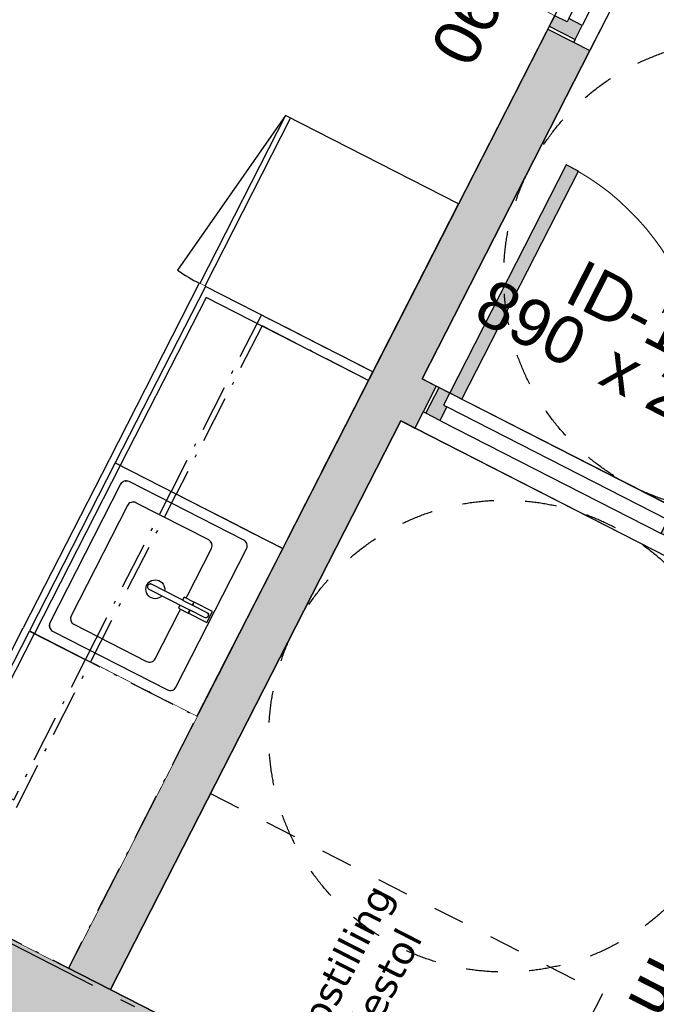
# Model space of a CAD drawing. Header units: millimetres. Extents: x 113452 to 163521, y 85995 to 132858.
# Tile 23 of 78: x 127111 to 129135, y 97219 to 100349. Entities that reach past the tile are written whole.
import ezdxf
from ezdxf.enums import TextEntityAlignment as Align

# ---------------------------------------------------------------- set-up
doc = ezdxf.new("R2010")
doc.units = ezdxf.units.MM
doc.header["$LTSCALE"] = 0.5
doc.header["$MEASUREMENT"] = 0
for name, pattern in [('Akselinje', [1500, 1000, -200, 100, -200]), ('Over snittplan', [520, 300, -100, 20, -100]), ('PLINE', [0]), ('Stipling', [400, 200, -200]), ('Wipeout_Contour', [2000, 0, -2000])]:
    doc.linetypes.add(name, pattern=pattern)
for name, color, linetype in [('0(Nye konstruksjoner)', 7, 'Continuous'), ('23-- Yttervegger (Skravur)(Nye konstruksjoner)', 7, 'Continuous'), ('24-- Innervegger (Skravur)(Nye konstruksjoner)', 7, 'Continuous'), ('24-- Innervegger(Nye konstruksjoner)', 7, 'Continuous'), ('244- Vinduer_ dører_ foldevegger(Nye konstruksjoner)', 7, 'Continuous'), ('25-- Dekker(Nye konstruksjoner)', 7, 'Continuous'), ('251- Frittbærende dekker(Nye konstruksjoner)', 7, 'Continuous'), ('273- Kjøkkeninnredning (Skravur)(Nye konstruksjoner)', 7, 'Continuous'), ('273- Kjøkkeninnredning(Nye konstruksjoner)', 7, 'Continuous'), ('82-- Modullinjer(Nye konstruksjoner)', 7, 'Continuous'), ('852- Teknisk_symbolsk informasjon_ bygning(Nye konstruksjoner)', 7, 'Continuous'), ('862- M___Nettoareal(Nye konstruksjoner)', 7, 'Continuous'), ('862- M___Nettoareal(Polylinje)(Nye konstruksjoner)', 7, 'Continuous'), ('862- M___Nettoareal(Tekst)(Nye konstruksjoner)', 7, 'Continuous'), ('878- Annen overflate_visuell informasjon_snusirkler(Nye konstruksjoner)', 7, 'Continuous')]:
    doc.layers.add(name, color=color, linetype=linetype)
doc.layers.add('234- Vinduer_ dører_ porter(Nye konstruksjoner)', color=7, linetype='Continuous', lineweight=0)
doc.layers.add('236- Innvendig kledning og overflate(Nye konstruksjoner)', color=7, linetype='Continuous', lineweight=0)
doc.styles.add('GENERATED_STYLE_1', font='arial.ttf')
doc.styles.add('GENERATED_STYLE_2', font='arial.ttf')
doc.styles.add('GENERATED_STYLE_3', font='verdana.ttf')

# ---------------------------------------------------------------- blocks, each defined once
blk = doc.blocks.new('Leilighet 6_101_2_1', base_point=(126282.5, 107060.8))
at = {"layer": '862- M___Nettoareal(Polylinje)(Nye konstruksjoner)', "linetype": 'PLINE', "flags": 128}
blk.add_lwpolyline([(126281.1, 105654.1), (123114.3, 99454.1), (129759.7, 96059.8), (132926.5, 102259.9)], close=True, dxfattribs=at)
at = {"layer": '862- M___Nettoareal(Tekst)(Nye konstruksjoner)', "style": 'GENERATED_STYLE_1'}
for tag, height, p in [('DUMMY_862', 150, (124829.7, 106018.6)), ('ROOM_NAME', 200, (125109.6, 105829.9)), ('DUMMY_861', 200, (124540.8, 104762))]:
    blk.add_attdef(tag, text='', height=height, rotation=242.9436, dxfattribs=at).set_placement(p, align=Align.TOP_LEFT)
blk = doc.blocks.new('Entre_106_19_1', base_point=(130168.9, 98713.4))
at = {"layer": '862- M___Nettoareal(Polylinje)(Nye konstruksjoner)', "linetype": 'PLINE', "flags": 128}
blk.add_lwpolyline([(130751.3, 98001.3), (131743.7, 99944.2), (129383.4, 101149.8), (128390.9, 99206.8)], close=True, dxfattribs=at)
at = {"layer": '862- M___Nettoareal(Tekst)(Nye konstruksjoner)', "style": 'GENERATED_STYLE_1'}
for tag, height, p in [('DUMMY_862', 150, (130610.5, 99790.6)), ('ROOM_NAME', 200, (130890.4, 99601.9)), ('DUMMY_861', 200, (130592.2, 99063.8))]:
    blk.add_attdef(tag, text='', height=height, rotation=242.9436, dxfattribs=at).set_placement(p, align=Align.TOP_LEFT)
blk = doc.blocks.new('Bod_106_20_1', base_point=(129594, 96456.8))
at = {"layer": '862- M___Nettoareal(Polylinje)(Nye konstruksjoner)', "linetype": 'PLINE', "flags": 128}
blk.add_lwpolyline([(130305.5, 97128.5), (130683.1, 97867.7), (128322.7, 99073.3), (127399.3, 97265.4), (129759.7, 96059.8)], close=True, dxfattribs=at)
at = {"layer": '862- M___Nettoareal(Tekst)(Nye konstruksjoner)', "insert": (129469.3, 97637.7), "char_height": 150, "attachment_point": 1, "rotation": 242.9436, "style": 'GENERATED_STYLE_1'}
blk.add_mtext('\\A1;{\\pql;\\pt0,24100;\\fArial|b0|i0|c0|p0;\\W1.000000;5,4\\fArial|b0|i0|c0|p0;\\W1.000000;\\A1{\\H.66x;\\S^  ;}\\fArial|b0|i0|c0|p0;\\W1.000000; m\\fArial|b0|i0|c0|p0;\\W1.000000;\\A1{\\H.66x;\\S2^  ;}}', dxfattribs=at)
at = {"layer": '862- M___Nettoareal(Tekst)(Nye konstruksjoner)', "style": 'GENERATED_STYLE_1'}
for tag, height, p in [('DUMMY_862', 150, (129502.3, 97620.9)), ('ROOM_NAME', 200, (129782.2, 97432.2)), ('DUMMY_861', 200, (129560.2, 97043.3))]:
    blk.add_attdef(tag, text='', height=height, rotation=242.9436, dxfattribs=at).set_placement(p, align=Align.TOP_LEFT)
blk = doc.blocks.new('Stue_kjøkken_101_37_1', base_point=(125430.7, 100691.6))
at = {"layer": '862- M___Nettoareal(Polylinje)(Nye konstruksjoner)', "linetype": 'PLINE', "flags": 128}
blk.add_lwpolyline([(125098.3, 103338.5), (123114.3, 99454.1), (127265.8, 97333.7), (129249.8, 101218.1)], close=True, dxfattribs=at)
at = {"layer": '862- M___Nettoareal(Tekst)(Nye konstruksjoner)', "style": 'GENERATED_STYLE_1'}
for tag, height, p in [('DUMMY_862', 150, (125756.3, 101415.4)), ('ROOM_NAME', 200, (126036.2, 101226.8)), ('DUMMY_861', 200, (125315.1, 99860.5))]:
    blk.add_attdef(tag, text='', height=height, rotation=242.9436, dxfattribs=at).set_placement(p, align=Align.TOP_LEFT)
blk = doc.blocks.new('Dørmarkør NOR[23]_1', base_point=(129130.9, 100655.6))
at = {"layer": '852- Teknisk_symbolsk informasjon_ bygning(Nye konstruksjoner)', "char_height": 150, "attachment_point": 7, "rotation": 242.9436, "style": 'GENERATED_STYLE_1'}
for s, insert in [('\\A1;{\\pql;\\pt0;\\fArial|b0|i0|c0|p0;\\W1.000000;\\fArial|b0|i0|c0|p0;\\H0.666667x;\\W1.000000;\\A1{\\H.66x;\\S^  ;}\\fArial|b0|i0|c0|p0;\\H1.500000x;\\W1.000000;\\fArial|b0|i0|c0|p0;\\W1.000000;}', (127081.3, 101702.4)), ('\\A1;{\\pql;\\pt0;\\fArial|b0|i0|c0|p0;\\W1.000000;890\\fArial|b0|i0|c0|p0;\\W1.000000;\\A1{\\H.66x;\\S^  ;}\\fArial|b0|i0|c0|p0;\\W1.000000; x 2\xa0090\\fArial|b0|i0|c0|p0;\\W1.000000;\\A1{\\H.66x;\\S^  ;}}', (128888.9, 101286.5)), ('\\A1;{\\pql;\\pt0;\\fArial|b0|i0|c0|p0;\\W1.000000; ID-15\\fArial|b0|i0|c0|p0;\\W1.000000;\\fArial|b0|i0|c0|p0;\\W1.000000;\\fArial|b0|i0|c0|p0;\\W1.000000;}', (128610.4, 101235.9))]:
    blk.add_mtext(s, dxfattribs=dict(at, insert=insert))
blk = doc.blocks.new('Dør[21]_1', base_point=(-1071196.2, -15782375.2))
at = {"layer": '24-- Innervegger (Skravur)(Nye konstruksjoner)', "linetype": 'Continuous'}
for points in [[(128457.5, 101456.5), (128437.5, 101417.3), (129162.4, 101047.1), (129182.5, 101086.2)], [(129281.7, 101078.2), (129199.7, 101120.1), (129182.5, 101086.2), (129221.6, 101066.2), (129216.2, 101055.5), (129258.9, 101033.7)], [(128899.6, 100330.2), (128856.8, 100352), (128851.4, 100341.3), (128812.2, 100361.3), (128794.9, 100327.5), (128876.8, 100285.6)]]:
    blk.add_hatch(color=256, dxfattribs=at).paths.add_polyline_path(points)
at = {"layer": '234- Vinduer_ dører_ porter(Nye konstruksjoner)', "linetype": 'PLINE'}
blk.add_arc((129182.5, 101086.2), 814, 152.9436, 242.9436, dxfattribs=at)
at = {"layer": '244- Vinduer_ dører_ foldevegger(Nye konstruksjoner)', "linetype": 'PLINE'}
for p, q in [((128437.5, 101417.3), (128457.5, 101456.5)), ((128457.5, 101456.5), (129182.5, 101086.2)), ((129162.4, 101047.1), (128437.5, 101417.3)), ((128790.4, 100318.6), (129204.3, 101129)), ((129199.7, 101120.1), (129204.3, 101129)), ((129204.3, 101129), (129286.2, 101087.1)), ((129204.3, 101129), (129286.2, 101087.1)), ((129204.3, 101129), (129286.2, 101087.1)), ((129199.7, 101120.1), (129182.5, 101086.2)), ((129281.7, 101078.2), (129199.7, 101120.1)), ((128923.9, 100250.4), (129337.9, 101060.8)), ((129182.5, 101086.2), (129162.4, 101047.1)), ((129182.5, 101086.2), (129221.6, 101066.2)), ((129221.6, 101066.2), (129216.2, 101055.5)), ((129258.9, 101033.7), (129281.7, 101078.2)), ((129281.7, 101078.2), (129286.2, 101087.1)), ((129286.2, 101087.1), (129337.9, 101060.8)), ((128856.8, 100352), (129216.2, 101055.5)), ((129258.9, 101033.7), (128899.6, 100330.2)), ((129216.2, 101055.5), (129258.9, 101033.7)), ((128812.2, 100361.3), (128794.9, 100327.5)), ((128851.4, 100341.3), (128812.2, 100361.3)), ((128856.8, 100352), (128851.4, 100341.3)), ((128899.6, 100330.2), (128856.8, 100352)), ((128794.9, 100327.5), (128790.4, 100318.6)), ((128790.4, 100318.6), (128872.3, 100276.7)), ((128790.4, 100318.6), (128872.3, 100276.7)), ((128790.4, 100318.6), (128872.3, 100276.7)), ((128794.9, 100327.5), (128876.8, 100285.6)), ((128876.8, 100285.6), (128899.6, 100330.2)), ((128876.8, 100285.6), (128872.3, 100276.7)), ((128872.3, 100276.7), (128923.9, 100250.4))]:
    blk.add_line(p, q, dxfattribs=at)
at = {"layer": '852- Teknisk_symbolsk informasjon_ bygning(Nye konstruksjoner)'}
blk.add_blockref('Dørmarkør NOR[23]_1', (129130.9, 100655.6), dxfattribs=at)
blk = doc.blocks.new('Dørmarkør NOR[42]_1', base_point=(128772.4, 98843.5))
at = {"layer": '852- Teknisk_symbolsk informasjon_ bygning(Nye konstruksjoner)', "char_height": 150, "attachment_point": 7, "rotation": 332.9436, "style": 'GENERATED_STYLE_1'}
for s, insert in [('\\A1;{\\pql;\\pt0;\\fArial|b0|i0|c0|p0;\\W1.000000;\\fArial|b0|i0|c0|p0;\\H0.666667x;\\W1.000000;\\A1{\\H.66x;\\S^  ;}\\fArial|b0|i0|c0|p0;\\H1.500000x;\\W1.000000;\\fArial|b0|i0|c0|p0;\\W1.000000;}', (129704.3, 100667.9)), ('\\A1;{\\pql;\\pt0;\\fArial|b0|i0|c0|p0;\\W1.000000;890\\fArial|b0|i0|c0|p0;\\W1.000000;\\A1{\\H.66x;\\S^  ;}\\fArial|b0|i0|c0|p0;\\W1.000000; x 2\xa0090\\fArial|b0|i0|c0|p0;\\W1.000000;\\A1{\\H.66x;\\S^  ;}}', (128528.1, 99358.5)), ('\\A1;{\\pql;\\pt0;\\fArial|b0|i0|c0|p0;\\W1.000000; ID-14\\fArial|b0|i0|c0|p0;\\W1.000000;\\fArial|b0|i0|c0|p0;\\W1.000000;\\fArial|b0|i0|c0|p0;\\W1.000000;}', (128784.6, 99483))]:
    blk.add_mtext(s, dxfattribs=dict(at, insert=insert))
blk = doc.blocks.new('Dør[31]_1', base_point=(-1071196.2, -15782375.2))
at = {"layer": '24-- Innervegger (Skravur)(Nye konstruksjoner)', "linetype": 'Continuous'}
for points in [[(128848.5, 99887.2), (128478.2, 99162.3), (128517.4, 99142.2), (128887.7, 99867.2)], [(128402.5, 99097.6), (128447.1, 99074.9), (128468.9, 99117.6), (128458.2, 99123.1), (128478.2, 99162.3), (128444.4, 99179.5)], [(129150.6, 98715.5), (129195.1, 98692.8), (129237, 98774.7), (129203.1, 98792), (129183.1, 98752.8), (129172.4, 98758.3)]]:
    blk.add_hatch(color=256, dxfattribs=at).paths.add_polyline_path(points)
at = {"layer": '234- Vinduer_ dører_ porter(Nye konstruksjoner)', "linetype": 'PLINE'}
blk.add_arc((128478.2, 99162.3), 814, 332.9436, 62.9436, dxfattribs=at)
at = {"layer": '244- Vinduer_ dører_ foldevegger(Nye konstruksjoner)', "linetype": 'PLINE'}
for p, q in [((128848.5, 99887.2), (128478.2, 99162.3)), ((128887.7, 99867.2), (128848.5, 99887.2)), ((128517.4, 99142.2), (128887.7, 99867.2)), ((128435.5, 99184.1), (128393.6, 99102.2)), ((128435.5, 99184.1), (128393.6, 99102.2)), ((128435.5, 99184.1), (128393.6, 99102.2)), ((129245.9, 98770.2), (128435.5, 99184.1)), ((128444.4, 99179.5), (128435.5, 99184.1)), ((128402.5, 99097.6), (128444.4, 99179.5)), ((128444.4, 99179.5), (128478.2, 99162.3)), ((128478.2, 99162.3), (128458.2, 99123.1)), ((128478.2, 99162.3), (128517.4, 99142.2)), ((128458.2, 99123.1), (128468.9, 99117.6)), ((128393.6, 99102.2), (128367.2, 99050.5)), ((128402.5, 99097.6), (128393.6, 99102.2)), ((128447.1, 99074.9), (128402.5, 99097.6)), ((128468.9, 99117.6), (128447.1, 99074.9)), ((129172.4, 98758.3), (128468.9, 99117.6)), ((128447.1, 99074.9), (129150.6, 98715.5)), ((129177.7, 98636.6), (128367.2, 99050.5)), ((129183.1, 98752.8), (129203.1, 98792)), ((129203.1, 98792), (129237, 98774.7)), ((129150.6, 98715.5), (129172.4, 98758.3)), ((129172.4, 98758.3), (129183.1, 98752.8)), ((129237, 98774.7), (129195.1, 98692.8)), ((129245.9, 98770.2), (129204, 98688.2)), ((129245.9, 98770.2), (129204, 98688.2)), ((129245.9, 98770.2), (129204, 98688.2)), ((129237, 98774.7), (129245.9, 98770.2)), ((129195.1, 98692.8), (129150.6, 98715.5)), ((129204, 98688.2), (129177.7, 98636.6)), ((129195.1, 98692.8), (129204, 98688.2))]:
    blk.add_line(p, q, dxfattribs=at)
at = {"layer": '852- Teknisk_symbolsk informasjon_ bygning(Nye konstruksjoner)'}
blk.add_blockref('Dørmarkør NOR[42]_1', (128772.4, 98843.5), dxfattribs=at)
blk = doc.blocks.new('Høyskap[184]_1', base_point=(128506.7, 99763.3))
at = {"linetype": 'Wipeout_Contour', "ltscale": 649133.575274}
blk.add_wipeout([(127956.3, 100044.4), (127683.4, 99510), (128233.8, 99228.9), (128506.7, 99763.3)], dxfattribs=at).dxf.layer = '273- Kjøkkeninnredning (Skravur)(Nye konstruksjoner)'
at = {"layer": '273- Kjøkkeninnredning(Nye konstruksjoner)', "linetype": 'PLINE'}
for p, q in [((127956.3, 100044.4), (127612.6, 99552.6)), ((127972.4, 100036.2), (127699.5, 99501.8))]:
    blk.add_line(p, q, dxfattribs=at)
at = {"layer": '273- Kjøkkeninnredning(Nye konstruksjoner)', "linetype": 'PLINE', "flags": 128}
blk.add_lwpolyline([(127956.3, 100044.4), (127683.4, 99510), (128233.8, 99228.9), (128506.7, 99763.3)], close=True, dxfattribs=at)
at = {"layer": '273- Kjøkkeninnredning(Nye konstruksjoner)', "linetype": 'PLINE'}
blk.add_arc((127956.3, 100044.4), 600, 235.0432, 242.9436, dxfattribs=at)
blk = doc.blocks.new('Underskap hjørne L[186]_1', base_point=(127265.8, 97333.7))
at = {"linetype": 'Wipeout_Contour', "ltscale": 962761.485085}
blk.add_wipeout([(126465.9, 97742.2), (127265.8, 97333.7), (127674.2, 98133.3), (127122.1, 98415.4), (126995.6, 98167.8), (126747.9, 98294.3)], dxfattribs=at).dxf.layer = '273- Kjøkkeninnredning (Skravur)(Nye konstruksjoner)'
at = {"layer": '273- Kjøkkeninnredning(Nye konstruksjoner)', "linetype": 'PLINE'}
for p, q in [((126995.6, 98167.8), (127122.1, 98415.4)), ((127005.2, 98138.2), (127141.7, 98405.3)), ((127141.7, 98405.3), (127674.2, 98133.3)), ((127013.1, 98114), (127157.7, 98397.2)), ((126465.9, 97742.2), (126737.9, 98274.8)), ((126737.9, 98274.8), (127005.2, 98138.2)), ((126747.9, 98294.3), (126995.6, 98167.8)), ((126729.7, 98258.7), (127013.1, 98114)), ((127674.2, 98133.3), (127265.8, 97333.7)), ((127674.2, 98133.3), (127265.8, 97333.7)), ((127265.8, 97333.7), (126465.9, 97742.2)), ((127265.8, 97333.7), (126465.9, 97742.2))]:
    blk.add_line(p, q, dxfattribs=at)
blk = doc.blocks.new('Underskap[187]_1', base_point=(127947.2, 98667.9))
at = {"linetype": 'Wipeout_Contour', "ltscale": 644678.640256}
blk.add_wipeout([(127395.1, 98949.9), (127122.2, 98415.5), (127674.3, 98133.5), (127947.2, 98667.9)], dxfattribs=at).dxf.layer = '273- Kjøkkeninnredning (Skravur)(Nye konstruksjoner)'
at = {"linetype": 'Wipeout_Contour', "ltscale": 3223245.940976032}
blk.add_wipeout([(127431.6, 98871.7), (127206.9, 98431.8), (127206.9, 98431.8), (127205.7, 98416.6), (127215.6, 98404.9), (127215.6, 98404.9), (127580.7, 98218.4), (127580.7, 98218.4), (127596, 98217.2), (127607.6, 98227.1), (127607.6, 98227.1), (127832.3, 98667), (127832.3, 98667), (127833.5, 98682.3), (127823.6, 98693.9), (127823.6, 98693.9), (127458.5, 98880.4), (127458.5, 98880.4), (127443.2, 98881.6)], dxfattribs=at).dxf.layer = '273- Kjøkkeninnredning (Skravur)(Nye konstruksjoner)'
at = {"layer": '273- Kjøkkeninnredning(Nye konstruksjoner)', "linetype": 'PLINE'}
for p, q in [((127395.1, 98949.9), (127122.2, 98415.5)), ((127414.7, 98939.9), (127141.7, 98405.5)), ((127430.7, 98931.7), (127157.8, 98397.4)), ((127947.2, 98667.9), (127414.7, 98939.9)), ((127711.8, 98694.9), (127480.3, 98813.1)), ((127453.3, 98804.4), (127274.2, 98453.6)), ((127541.3, 98317.1), (127720.5, 98668)), ((127674.3, 98133.5), (127947.2, 98667.9)), ((127674.3, 98133.5), (127947.2, 98667.9)), ((127141.7, 98405.5), (127674.3, 98133.5)), ((127282.9, 98426.7), (127514.4, 98308.4))]:
    blk.add_line(p, q, dxfattribs=at)
at = {"layer": '273- Kjøkkeninnredning(Nye konstruksjoner)', "linetype": 'PLINE', "flags": 128}
blk.add_lwpolyline([(127431.6, 98871.7), (127206.9, 98431.8, 0.414214), (127215.6, 98404.9), (127580.7, 98218.4, 0.414214), (127607.6, 98227.1), (127832.3, 98667, 0.414214), (127823.6, 98693.9), (127458.5, 98880.4, 0.414214)], format="xyb", close=True, dxfattribs=at)
at = {"layer": '273- Kjøkkeninnredning(Nye konstruksjoner)', "linetype": 'PLINE'}
blk.add_circle((127541.9, 98538), 30, dxfattribs=at)
for centre, start, end in [((127471.2, 98795.3), 62.9436, 152.9436), ((127702.7, 98677.1), 332.9436, 62.9436), ((127292, 98444.5), 152.9436, 242.9436), ((127523.5, 98326.2), 242.9436, 332.9436)]:
    blk.add_arc(centre, 20, start, end, dxfattribs=at)
at = {"linetype": 'Wipeout_Contour', "ltscale": 2256904.030894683}
blk.add_wipeout([(127530, 98554.2), (127530, 98554.2), (127523.2, 98554.7), (127517.9, 98550.2), (127517.4, 98543.4), (127521.9, 98538.1), (127521.9, 98538.1), (127698.1, 98448.1), (127698.1, 98448.1), (127704.9, 98447.6), (127710.2, 98452.1), (127710.7, 98458.9), (127706.3, 98464.2), (127706.3, 98464.2)], dxfattribs=at).dxf.layer = '273- Kjøkkeninnredning (Skravur)(Nye konstruksjoner)'
at = {"layer": '273- Kjøkkeninnredning(Nye konstruksjoner)', "linetype": 'PLINE', "flags": 128}
blk.add_lwpolyline([(127530, 98554.2, 1), (127521.9, 98538.1), (127698.1, 98448.1, 1), (127706.3, 98464.2)], format="xyb", close=True, dxfattribs=at)
at = {"linetype": 'Wipeout_Contour', "ltscale": 2096178.765155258}
blk.add_wipeout([(127665.8, 98497.1), (127660.8, 98487.4), (127706.3, 98464.2), (127706.3, 98464.2), (127710.7, 98458.9), (127710.2, 98452.1), (127704.9, 98447.6), (127698.1, 98448.1), (127698.1, 98448.1), (127652.7, 98471.3), (127647.7, 98461.6), (127705.6, 98432), (127723.7, 98467.6)], dxfattribs=at).dxf.layer = '273- Kjøkkeninnredning (Skravur)(Nye konstruksjoner)'
at = {"layer": '273- Kjøkkeninnredning(Nye konstruksjoner)', "linetype": 'PLINE', "flags": 128}
blk.add_lwpolyline([(127665.8, 98497.1), (127660.8, 98487.4), (127706.3, 98464.2, -1), (127698.1, 98448.1), (127652.7, 98471.3), (127647.7, 98461.6), (127705.6, 98432), (127723.7, 98467.6)], format="xyb", close=True, dxfattribs=at)
at = {"linetype": 'Wipeout_Contour', "ltscale": 644931.812975}
blk.add_wipeout([(127633.7, 98513.3), (127628.8, 98503.7), (127660, 98487.8), (127664.8, 98497.4)], dxfattribs=at).dxf.layer = '273- Kjøkkeninnredning (Skravur)(Nye konstruksjoner)'
at = {"layer": '273- Kjøkkeninnredning(Nye konstruksjoner)', "linetype": 'PLINE', "flags": 128}
blk.add_lwpolyline([(127633.7, 98513.3), (127628.8, 98503.7), (127660, 98487.8), (127664.8, 98497.4)], close=True, dxfattribs=at)
at = {"linetype": 'Wipeout_Contour', "ltscale": 644828.029379}
blk.add_wipeout([(127615.7, 98478.2), (127646.9, 98462.3), (127651.8, 98471.8), (127620.6, 98487.7)], dxfattribs=at).dxf.layer = '273- Kjøkkeninnredning (Skravur)(Nye konstruksjoner)'
at = {"layer": '273- Kjøkkeninnredning(Nye konstruksjoner)', "linetype": 'PLINE', "flags": 128}
blk.add_lwpolyline([(127615.7, 98478.2), (127646.9, 98462.3), (127651.8, 98471.8), (127620.6, 98487.7)], close=True, dxfattribs=at)
blk = doc.blocks.new('Underskap[188]_1', base_point=(128233.8, 99228.9))
at = {"linetype": 'Wipeout_Contour', "ltscale": 646904.438736}
blk.add_wipeout([(127681.6, 99510.9), (127395.1, 98949.9), (127947.2, 98667.9), (128233.8, 99228.9)], dxfattribs=at).dxf.layer = '273- Kjøkkeninnredning (Skravur)(Nye konstruksjoner)'
at = {"layer": '273- Kjøkkeninnredning(Nye konstruksjoner)', "linetype": 'PLINE'}
for p, q in [((127681.6, 99510.9), (127395.1, 98949.9)), ((127701.2, 99500.9), (127414.7, 98939.9)), ((128233.8, 99228.9), (127701.2, 99500.9)), ((127703.6, 99466), (127430.7, 98931.7)), ((128220.1, 99202.2), (127703.6, 99466)), ((127947.2, 98667.9), (128233.8, 99228.9)), ((127947.2, 98667.9), (128233.8, 99228.9)), ((127414.7, 98939.9), (127947.2, 98667.9))]:
    blk.add_line(p, q, dxfattribs=at)
blk = doc.blocks.new('Overskap[189]_1', base_point=(127674.3, 98133.5))
at = {"layer": '273- Kjøkkeninnredning(Nye konstruksjoner)', "linetype": 'Over snittplan'}
blk.add_line((127335.9, 98306.4), (127608.8, 98840.7), dxfattribs=at)
at = {"layer": '273- Kjøkkeninnredning(Nye konstruksjoner)', "linetype": 'Over snittplan', "flags": 128}
blk.add_lwpolyline([(127319.9, 98314.6), (127592.8, 98848.9), (127947.2, 98667.9), (127674.3, 98133.5)], close=True, dxfattribs=at)
blk = doc.blocks.new('Overskap hjørne L[190]_1', base_point=(127265.8, 97333.7))
at = {"linetype": 'Wipeout_Contour', "ltscale": 962549.628224}
blk.add_wipeout([(126466.1, 97742.1), (127265.8, 97333.7), (127674.3, 98133.5), (127319.9, 98314.6), (127092.3, 97869.1), (126647.1, 98096.5)], dxfattribs=at).dxf.layer = '273- Kjøkkeninnredning (Skravur)(Nye konstruksjoner)'
at = {"layer": '273- Kjøkkeninnredning(Nye konstruksjoner)', "linetype": 'Over snittplan'}
for p, q in [((127100.2, 97844.9), (127335.9, 98306.4)), ((126638.9, 98080.5), (127100.2, 97844.9))]:
    blk.add_line(p, q, dxfattribs=at)
at = {"layer": '273- Kjøkkeninnredning(Nye konstruksjoner)', "linetype": 'Over snittplan', "flags": 128}
blk.add_lwpolyline([(126466.1, 97742.1), (126647.1, 98096.5), (127092.3, 97869.1), (127319.9, 98314.6), (127674.3, 98133.5), (127265.8, 97333.7)], close=True, dxfattribs=at)
blk = doc.blocks.new('Overskap[191]_1', base_point=(128233.8, 99228.9))
at = {"layer": '273- Kjøkkeninnredning(Nye konstruksjoner)', "linetype": 'Over snittplan'}
for p, q in [((127881.7, 99375), (127608.8, 98840.7)), ((128220.1, 99202.2), (127881.7, 99375))]:
    blk.add_line(p, q, dxfattribs=at)
at = {"layer": '273- Kjøkkeninnredning(Nye konstruksjoner)', "linetype": 'Over snittplan', "flags": 128}
blk.add_lwpolyline([(127879.3, 99410), (127592.8, 98848.9), (127947.2, 98667.9), (128233.8, 99228.9)], close=True, dxfattribs=at)
blk = doc.blocks.new('Standard grid marker[202]_1', base_point=(120039.5, 101010))
at = {"layer": '82-- Modullinjer(Nye konstruksjoner)', "linetype": 'Akselinje'}
blk.add_line((120217.7, 100919), (139423.5, 91109.3), dxfattribs=at)
at = {"layer": '82-- Modullinjer(Nye konstruksjoner)', "style": 'GENERATED_STYLE_2'}
blk.add_attdef('AC_MarkerText_1', text='', height=350, rotation=242.9436, dxfattribs=at).set_placement((140274, 90594.9), align=Align.TOP_CENTER)

msp = doc.modelspace()

# ---------------------------------------------------------------- hatches: boundary and pattern name
at = {"layer": '23-- Yttervegger (Skravur)(Nye konstruksjoner)', "linetype": 'Continuous'}
for points in [[(129765.3, 96042.4), (123096.8, 99448.4), (123075, 99405.6), (129743.5, 95999.6)], [(129759.7, 96059.8), (123114.3, 99454.1), (123108.4, 99442.5), (129753.8, 96048.3)], [(129786.3, 95977.8), (123032.3, 99427.5), (122942.2, 99251.2), (129696.2, 95801.4)]]:
    msp.add_hatch(color=256, dxfattribs=at).paths.add_polyline_path(points)
at = {"layer": '24-- Innervegger (Skravur)(Nye konstruksjoner)', "linetype": 'Continuous'}
for points in [[(127265.8, 97333.7), (127399.3, 97265.4), (128923.9, 100250.4), (128790.4, 100318.6)], [(128390.9, 99206.8), (128322.7, 99073.3), (128367.2, 99050.5), (128435.5, 99184.1)]]:
    msp.add_hatch(color=256, dxfattribs=at).paths.add_polyline_path(points)

# ---------------------------------------------------------------- linework, layer by layer
at = {"layer": '0(Nye konstruksjoner)', "linetype": 'Stipling'}
msp.add_lwpolyline([(127717.7, 97888.8), (128964.5, 97252), (128646.1, 96628.6)], dxfattribs=at)
at = {"layer": '236- Innvendig kledning og overflate(Nye konstruksjoner)', "linetype": 'PLINE', "flags": 128}
for points in [[(127265.8, 97333.7), (123114.3, 99454.1)], [(129759.7, 96059.8), (127399.3, 97265.4)]]:
    msp.add_lwpolyline(points, dxfattribs=at)
at = {"layer": '24-- Innervegger(Nye konstruksjoner)', "linetype": 'PLINE'}
for p, q in [((128790.4, 100318.6), (128872.3, 100276.7)), ((128872.3, 100276.7), (128923.9, 100250.4)), ((128435.5, 99184.1), (128393.6, 99102.2)), ((128393.6, 99102.2), (128367.2, 99050.5))]:
    msp.add_line(p, q, dxfattribs=at)
at = {"layer": '24-- Innervegger(Nye konstruksjoner)', "linetype": 'PLINE', "flags": 128}
for points in [[(128790.4, 100318.6), (127265.8, 97333.7)], [(128390.9, 99206.8), (128923.9, 100250.4)], [(128435.5, 99184.1), (128390.9, 99206.8)], [(127399.3, 97265.4), (128322.7, 99073.3)], [(128322.7, 99073.3), (128367.2, 99050.5)]]:
    msp.add_lwpolyline(points, dxfattribs=at)
at = {"layer": '25-- Dekker(Nye konstruksjoner)', "linetype": 'PLINE', "flags": 128}
msp.add_lwpolyline([(143773.7, 118853.9), (131640.6, 95099.2), (123114.3, 99454.1), (132836.6, 118488.9), (135864.6, 116942.3), (137013.5, 119191.9), (135499.6, 119965.2), (136761.4, 122435.6)], close=True, dxfattribs=at)
at = {"layer": '251- Frittbærende dekker(Nye konstruksjoner)', "linetype": 'PLINE', "flags": 128}
msp.add_lwpolyline([(123103, 99460.4), (129759.6, 96059.9), (130305.5, 97128.5), (132186.6, 96168.3), (137331.9, 106241.8), (142231.7, 103739.2), (144436, 108059.3), (139760.6, 110447.3), (142029.2, 114889), (146704.7, 112500.9), (147855.7, 114750), (143177.6, 117137.2), (142620, 116046.1), (137950, 118432.6), (136914.3, 116405.9), (132825.4, 118495.4)], close=True, dxfattribs=at)
at = {"layer": '878- Annen overflate_visuell informasjon_snusirkler(Nye konstruksjoner)', "linetype": 'Stipling'}
msp.add_circle((129400, 99533.6), 750, dxfattribs=at)

# ---------------------------------------------------------------- block references
at = {"layer": '244- Vinduer_ dører_ foldevegger(Nye konstruksjoner)', "linetype": 'PLINE'}
for name in ['Dør[21]_1', 'Dør[31]_1']:
    msp.add_blockref(name, (-1071196.2, -15782375.2), dxfattribs=at)
at = {"layer": '862- M___Nettoareal(Nye konstruksjoner)', "linetype": 'Continuous'}
for name, p in [('Leilighet 6_101_2_1', (126282.5, 107060.8)), ('Stue_kjøkken_101_37_1', (125430.7, 100691.6)), ('Entre_106_19_1', (130168.9, 98713.4))]:
    msp.add_blockref(name, p, dxfattribs=at)
ref = msp.add_blockref('Bod_106_20_1', (129594, 96456.8), dxfattribs=at)
ref.add_attrib('ROOM_NAME', 'Bod', dxfattribs={"layer": '862- M___Nettoareal(Tekst)(Nye konstruksjoner)', "color": 7, "height": 200, "rotation": 242.9436, "style": 'GENERATED_STYLE_1'}).set_placement((129782.2, 97432.2), align=Align.TOP_LEFT)

# ---------------------------------------------------------------- texts
at = {"layer": '0(Nye konstruksjoner)', "linetype": 'Continuous', "insert": (128282.4, 97207.4), "char_height": 90, "attachment_point": 8, "rotation": 62.9436, "line_spacing_factor": 0.966296, "style": 'GENERATED_STYLE_3'}
msp.add_mtext('\\A1;{\\pqc;\\fVerdana|b0|i0|c0|p0;\\W1.000000;Oppstilling\\P\\pqc;\\fVerdana|b0|i0|c0|p0;\\W1.000000;rullestol}', dxfattribs=at)

# ---------------------------------------------------------------- next in the draw order: block references
at = {"layer": '273- Kjøkkeninnredning(Nye konstruksjoner)', "linetype": 'PLINE'}
for name, p in [('Høyskap[184]_1', (128506.7, 99763.3)), ('Underskap hjørne L[186]_1', (127265.8, 97333.7))]:
    msp.add_blockref(name, p, dxfattribs=at)

# ---------------------------------------------------------------- next in the draw order: block references
msp.add_blockref('Underskap[187]_1', (127947.2, 98667.9), dxfattribs=at)

# ---------------------------------------------------------------- next in the draw order: block references
msp.add_blockref('Underskap[188]_1', (128233.8, 99228.9), dxfattribs=at)

# ---------------------------------------------------------------- next in the draw order: linework, layer by layer
at = {"layer": '878- Annen overflate_visuell informasjon_snusirkler(Nye konstruksjoner)', "linetype": 'Stipling'}
msp.add_circle((128653.1, 98071.3), 750, dxfattribs=at)

# ---------------------------------------------------------------- next in the draw order: block references
at = {"layer": '273- Kjøkkeninnredning(Nye konstruksjoner)', "linetype": 'Over snittplan'}
for name, p in [('Overskap[191]_1', (128233.8, 99228.9)), ('Overskap[189]_1', (127674.3, 98133.5))]:
    msp.add_blockref(name, p, dxfattribs=at)

# ---------------------------------------------------------------- next in the draw order: block references
msp.add_blockref('Overskap hjørne L[190]_1', (127265.8, 97333.7), dxfattribs=at)

# ---------------------------------------------------------------- next in the draw order: block references
at = {"layer": '82-- Modullinjer(Nye konstruksjoner)', "linetype": 'PLINE'}
msp.add_blockref('Standard grid marker[202]_1', (120039.5, 101010), dxfattribs=at)

doc.saveas('drawing.dxf')
